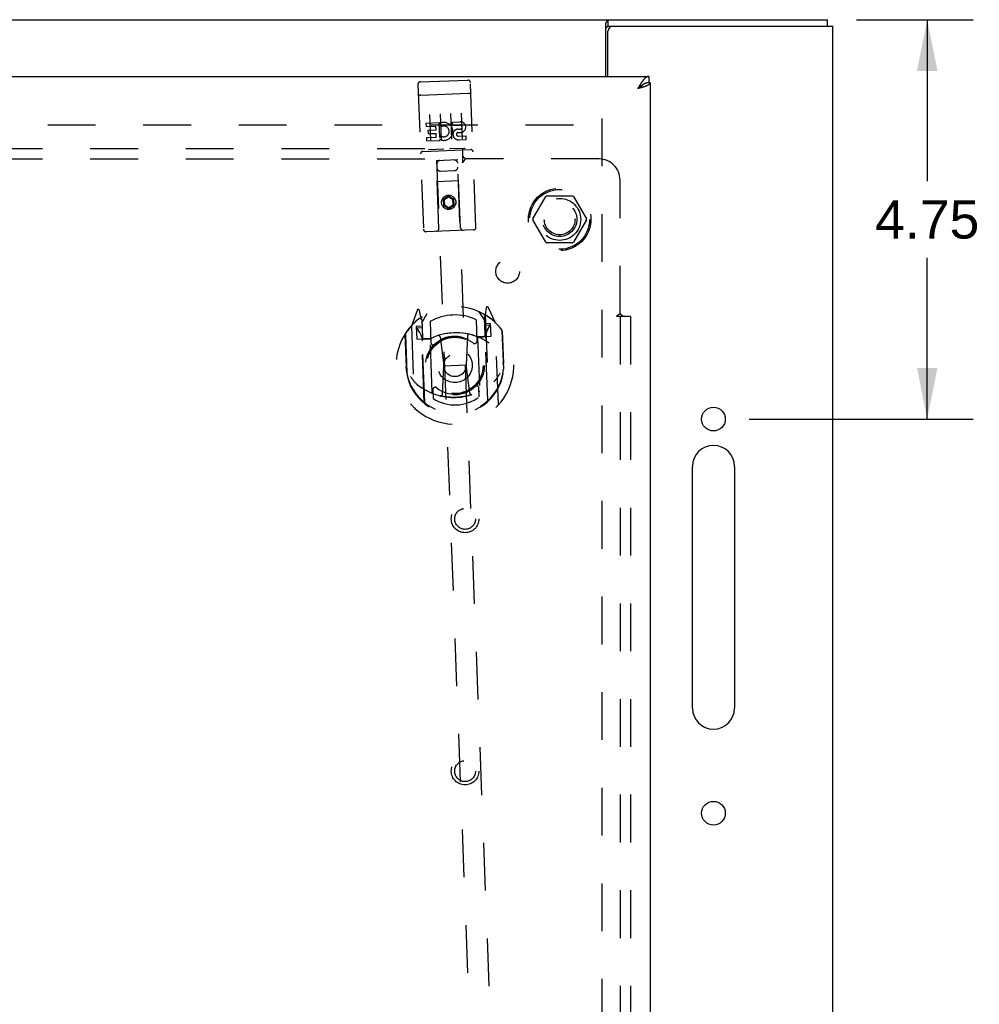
# Model space of a CAD drawing. Header units: inches. Extents: x 0 to 103, y 0 to 67.
# Tile 5 of 9: x 39 to 50, y 34 to 46. Entities that reach past the tile are written whole.
import ezdxf

# ---------------------------------------------------------------- set-up
doc = ezdxf.new("R2010")
doc.units = ezdxf.units.IN
doc.header["$LTSCALE"] = 5.686187
doc.header["$MEASUREMENT"] = 0
doc.linetypes.add('HIDDEN', pattern=[0.2, 0.1, -0.1])
doc.layers.get('0').update_dxf_attribs({"linetype": 'CONTINUOUS'})
for name, color, linetype in [('DEFAULT_2', 8, 'HIDDEN'), ('DIMENSIONS', 7, 'CONTINUOUS'), ('DOOR_ASSEMBLY', 7, 'CONTINUOUS'), ('SUBPANEL', 7, 'CONTINUOUS')]:
    doc.layers.add(name, color=color, linetype=linetype)
doc.styles.get("Standard").update_dxf_attribs({"font": 'arial.ttf'})
doc.dimstyles.new('DIMSTYLE_1', dxfattribs={"dimtxt": 0.456111, "dimasz": 0.608148, "dimexe": 0.09, "dimexo": 0.07, "dimgap": 0.0375, "dimtad": 0, "dimtih": 1, "dimtoh": 1, "dimzin": 4, "dimdsep": 46, "dimtxsty": 'Standard', "dimblk": '_FILLED', "dimblk1": '_FILLED', "dimblk2": '_FILLED', "dimcen": 0.09, "dimazin": 1, "dimtfac": 1, "dimtdec": 3, "dimtofl": 0, "dimtmove": 0, "dimatfit": 3, "dimldrblk": '_FILLED', "dimfxl": 0, "dimtolj": 1, "dimtzin": 4, "dimarcsym": 0})

# ---------------------------------------------------------------- blocks, each defined once
blk = doc.blocks.new('_FILLED')
at = {"color": 0, "linetype": 'ByBlock'}
blk.add_solid([(0, 0), (-1, 0.2), (-1, -0.2)], dxfattribs=at)
blk = doc.blocks.new('*D1')
at = {"layer": 'DIMENSIONS', "color": 2, "linetype": 'Continuous'}
for p, q in [((48.625, 45.808), (50.012, 45.808)), ((49.465, 45.808), (49.465, 43.889)), ((49.465, 41.058), (49.465, 42.977)), ((47.348, 41.058), (50.012, 41.058))]:
    blk.add_line(p, q, dxfattribs=at)
at = {"layer": 'DIMENSIONS', "color": 2, "linetype": 'Continuous', "xscale": 0.6081483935, "yscale": 0.6081483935, "zscale": 0.6081483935}
for p, rotation in [((49.465, 45.808), 90), ((49.465, 41.058), 270)]:
    blk.add_blockref('_FILLED', p, dxfattribs=dict(at, rotation=rotation))
at = {"layer": 'DIMENSIONS', "color": 2, "linetype": 'Continuous', "insert": (49.465, 43.661), "char_height": 0.4561, "width": 1.23947, "attachment_point": 2, "line_spacing_factor": 0.9}
blk.add_mtext('4.75', dxfattribs=at)

msp = doc.modelspace()

# ---------------------------------------------------------------- linework, layer by layer
at = {"color": 3, "linetype": 'Continuous'}
for p, q in [((23.03, 45.808), (48.279, 45.808)), ((45.64, 45.133), (45.64, 45.765)), ((45.727, 45.733), (48.342, 45.733)), ((48.342, 21.883), (48.342, 45.733)), ((45.667, 45.133), (45.667, 45.673)), ((46.672, 37.62), (46.672, 40.495)), ((47.172, 40.495), (47.172, 37.62))]:
    msp.add_line(p, q, dxfattribs=at)
at = {"color": 7, "linetype": 'Continuous'}
for p, q in [((45.67, 45.733), (45.67, 45.808)), ((48.279, 45.733), (48.279, 45.808)), ((45.67, 45.733), (45.727, 45.733))]:
    msp.add_line(p, q, dxfattribs=at)
at = {"color": 3, "linetype": 'Continuous'}
for points in [[(45.652, 45.787), (45.653, 45.79), (45.654, 45.792), (45.655, 45.794), (45.656, 45.796), (45.657, 45.798), (45.658, 45.8), (45.659, 45.801), (45.66, 45.803), (45.661, 45.804), (45.662, 45.805), (45.663, 45.806), (45.664, 45.807), (45.665, 45.807), (45.666, 45.808), (45.668, 45.808), (45.669, 45.808), (45.67, 45.808)], [(45.64, 45.765), (45.641, 45.766), (45.642, 45.768), (45.643, 45.769), (45.644, 45.771), (45.645, 45.773), (45.646, 45.776), (45.647, 45.778), (45.648, 45.78), (45.652, 45.787)]]:
    msp.add_lwpolyline(points, dxfattribs=at)
at = {"color": 7, "linetype": 'Continuous'}
for points in [[(45.64, 45.713), (45.641, 45.712), (45.642, 45.712), (45.644, 45.712), (45.645, 45.712), (45.646, 45.713), (45.647, 45.713), (45.648, 45.714), (45.649, 45.714), (45.65, 45.715), (45.652, 45.716), (45.653, 45.717), (45.654, 45.718), (45.655, 45.719), (45.656, 45.72), (45.657, 45.722), (45.658, 45.723)], [(45.658, 45.723), (45.66, 45.726), (45.661, 45.727), (45.662, 45.728), (45.663, 45.73), (45.664, 45.731), (45.665, 45.732), (45.666, 45.732), (45.667, 45.733), (45.668, 45.733), (45.669, 45.733), (45.67, 45.733)]]:
    msp.add_lwpolyline(points, dxfattribs=at)
at = {"color": 3, "linetype": 'Continuous'}
for centre in [(46.922, 41.058), (46.922, 36.37)]:
    msp.add_circle(centre, 0.141, dxfattribs=at)
for centre, radius, start, end in [((45.727, 45.673), 0.06, 90, 180), ((46.922, 40.495), 0.25, 0, 180), ((46.922, 37.62), 0.25, 180, 360)]:
    msp.add_arc(centre, radius, start, end, dxfattribs=at)
at = {"layer": 'DEFAULT_2', "color": 8, "linetype": 'HIDDEN'}
for p, q in [((45.592, 44.633), (45.592, 22.983)), ((24.217, 44.558), (45.592, 44.558)), ((44.774, 43.438), (44.929, 43.706)), ((45.246, 43.711), (44.938, 43.711)), ((45.255, 43.706), (45.41, 43.438)), ((44.929, 43.161), (44.774, 43.428)), ((45.41, 43.428), (45.255, 43.161)), ((45.246, 43.156), (44.938, 43.156))]:
    msp.add_line(p, q, dxfattribs=at)
for radius in [0.372, 0.356, 0.204, 0.183]:
    msp.add_circle((45.092, 43.433), radius, dxfattribs=at)
for centre, start, end in [((44.938, 43.701), 90.0113, 149.988), ((45.246, 43.701), 30.0108, 89.9876), ((44.783, 43.433), 150.0117, 209.9873), ((45.401, 43.433), 330.0117, 29.9873), ((44.938, 43.166), 210.0108, 269.9876), ((45.246, 43.166), 270.0113, 329.988)]:
    msp.add_arc(centre, 0.01, start, end, dxfattribs=at)
at = {"layer": 'DOOR_ASSEMBLY', "color": 3, "linetype": 'Continuous'}
for p, q in [((23.105, 45.133), (46.154, 45.133)), ((46.03, 45.003), (46.022, 44.988)), ((46.022, 44.988), (46.035, 44.992)), ((46.034, 45.01), (46.03, 45.003)), ((46.038, 45.017), (46.034, 45.01)), ((46.035, 44.992), (46.049, 44.997)), ((46.049, 44.997), (46.058, 45)), ((46.058, 45), (46.065, 45.002)), ((46.065, 45.002), (46.071, 45.004)), ((46.071, 45.004), (46.077, 45.006)), ((46.077, 45.006), (46.084, 45.008)), ((46.09, 45.01), (46.095, 45.012)), ((46.167, 45.058), (46.167, 22.558))]:
    msp.add_line(p, q, dxfattribs=at)
at = {"layer": 'DOOR_ASSEMBLY', "color": 8, "linetype": 'HIDDEN'}
for p, q in [((43.435, 45.07), (43.999, 45.091)), ((43.406, 45.039), (43.472, 43.315)), ((44.096, 43.339), (44.03, 45.062)), ((43.428, 44.911), (43.427, 44.91)), ((43.427, 44.91), (43.427, 44.91)), ((43.429, 44.911), (43.428, 44.911)), ((43.43, 44.911), (43.429, 44.911)), ((43.43, 44.911), (43.43, 44.911)), ((43.431, 44.911), (43.43, 44.911)), ((43.432, 44.911), (43.431, 44.911)), ((43.433, 44.911), (43.432, 44.911)), ((43.434, 44.911), (43.433, 44.911)), ((43.434, 44.911), (43.434, 44.911)), ((43.435, 44.911), (43.434, 44.911)), ((43.436, 44.912), (43.435, 44.911)), ((43.437, 44.912), (43.436, 44.912)), ((43.439, 44.912), (43.438, 44.912)), ((43.44, 44.912), (43.439, 44.912)), ((43.441, 44.912), (43.44, 44.912)), ((43.441, 44.912), (44.006, 44.933)), ((44.006, 44.933), (44.007, 44.933)), ((44.007, 44.933), (44.007, 44.933)), ((44.007, 44.933), (44.008, 44.933)), ((44.008, 44.933), (44.009, 44.933)), ((44.009, 44.933), (44.01, 44.933)), ((44.01, 44.933), (44.011, 44.933)), ((44.011, 44.933), (44.012, 44.933)), ((44.012, 44.933), (44.012, 44.933)), ((44.012, 44.933), (44.013, 44.933)), ((44.013, 44.933), (44.014, 44.933)), ((44.014, 44.933), (44.015, 44.933)), ((44.015, 44.933), (44.016, 44.933)), ((44.016, 44.933), (44.016, 44.933)), ((44.016, 44.933), (44.017, 44.933)), ((44.017, 44.933), (44.018, 44.933)), ((44.018, 44.933), (44.019, 44.933)), ((43.545, 44.682), (43.556, 44.377)), ((43.669, 44.687), (43.681, 44.381)), ((43.794, 44.692), (43.806, 44.386)), ((43.919, 44.697), (43.931, 44.391)), ((43.504, 44.579), (43.66, 44.585)), ((43.506, 44.537), (43.504, 44.579)), ((43.506, 44.537), (43.619, 44.541)), ((43.621, 44.499), (43.619, 44.541)), ((43.667, 44.408), (43.66, 44.585)), ((43.686, 44.538), (43.668, 44.576)), ((43.816, 44.591), (43.909, 44.595)), ((43.818, 44.549), (43.816, 44.591)), ((43.818, 44.549), (43.91, 44.552)), ((43.883, 44.507), (43.912, 44.508)), ((43.511, 44.409), (43.624, 44.413)), ((43.512, 44.366), (43.511, 44.409)), ((43.529, 44.495), (43.621, 44.499)), ((43.53, 44.453), (43.529, 44.495)), ((43.53, 44.453), (43.622, 44.456)), ((43.624, 44.413), (43.622, 44.456)), ((43.667, 44.408), (43.679, 44.427)), ((43.881, 44.466), (43.927, 44.468)), ((43.887, 44.423), (43.979, 44.426)), ((43.981, 44.384), (43.979, 44.426)), ((43.512, 44.366), (43.668, 44.372)), ((43.668, 44.372), (43.668, 44.384)), ((43.671, 44.383), (43.668, 44.384)), ((43.959, 44.277), (43.787, 44.271)), ((43.888, 44.38), (43.981, 44.384)), ((43.466, 44.242), (44.031, 44.264)), ((43.709, 44.268), (43.537, 44.261)), ((43.654, 43.322), (43.627, 44.131)), ((43.628, 44.131), (43.627, 44.131)), ((43.878, 44.141), (43.628, 44.131)), ((43.628, 44.131), (44.177, 29.758)), ((44.427, 29.767), (43.878, 44.141)), ((43.879, 44.141), (43.878, 44.141)), ((43.914, 43.332), (43.879, 44.141)), ((43.673, 44.008), (43.843, 44.014)), ((43.89, 43.891), (43.635, 43.881)), ((43.769, 43.708), (43.708, 43.67)), ((43.77, 43.697), (43.719, 43.664)), ((43.769, 43.708), (43.77, 43.697)), ((43.833, 43.675), (43.769, 43.708)), ((43.823, 43.668), (43.77, 43.697)), ((43.708, 43.67), (43.711, 43.598)), ((43.708, 43.67), (43.719, 43.664)), ((43.711, 43.598), (43.721, 43.604)), ((43.711, 43.598), (43.775, 43.564)), ((43.719, 43.664), (43.721, 43.604)), ((43.721, 43.604), (43.774, 43.576)), ((43.774, 43.576), (43.826, 43.608)), ((43.775, 43.564), (43.774, 43.576)), ((43.775, 43.564), (43.836, 43.603)), ((43.833, 43.675), (43.823, 43.668)), ((43.826, 43.608), (43.823, 43.668)), ((43.836, 43.603), (43.826, 43.608)), ((43.836, 43.603), (43.833, 43.675)), ((44.067, 43.308), (43.503, 43.286)), ((43.396, 42.351), (43.332, 42.173)), ((43.442, 42.269), (43.424, 42.349)), ((43.452, 42.202), (43.517, 42.314)), ((44.127, 42.337), (44.201, 42.231)), ((44.237, 41.287), (44.199, 42.29)), ((44.217, 42.379), (44.206, 42.298)), ((44.206, 42.298), (44.245, 41.283)), ((44.228, 42.283), (44.224, 42.286)), ((44.323, 42.211), (44.246, 42.383)), ((43.328, 42.162), (43.365, 41.195)), ((43.446, 42.162), (43.386, 42.16)), ((43.421, 42.252), (43.421, 42.252)), ((43.421, 42.252), (43.421, 42.252)), ((43.421, 42.252), (43.421, 42.252)), ((43.48, 41.254), (43.442, 42.269)), ((43.488, 41.259), (43.449, 42.261)), ((43.453, 42.237), (43.461, 42.029)), ((43.551, 42.218), (43.561, 41.966)), ((44.11, 41.987), (44.101, 42.239)), ((44.205, 42.058), (44.197, 42.265)), ((44.258, 42.173), (44.203, 42.171)), ((44.27, 42.194), (44.21, 42.191)), ((44.235, 42.119), (44.263, 42.166)), ((44.276, 42.044), (44.27, 42.194)), ((44.364, 41.234), (44.327, 42.2)), ((43.249, 42.064), (43.264, 41.676)), ((43.257, 42.067), (43.274, 41.609)), ((43.386, 42.16), (43.391, 42.01)), ((43.395, 42.132), (43.426, 42.088)), ((43.454, 42.142), (43.399, 42.14)), ((43.996, 42.048), (43.979, 41.703)), ((44.406, 42.11), (44.423, 41.653)), ((44.428, 41.72), (44.413, 42.108)), ((43.391, 42.01), (43.451, 42.012)), ((43.551, 42.015), (43.479, 42.012)), ((43.482, 42.01), (43.547, 42.013)), ((43.576, 41.374), (43.552, 42.005)), ((43.67, 42.036), (43.714, 41.693)), ((44.188, 42.039), (44.116, 42.036)), ((44.116, 42.027), (44.14, 41.396)), ((44.12, 42.035), (44.186, 42.037)), ((44.216, 42.041), (44.276, 42.044)), ((43.714, 41.693), (43.979, 41.703)), ((44.022, 41.365), (43.979, 41.703)), ((44.428, 41.72), (44.413, 41.72)), ((43.264, 41.676), (43.279, 41.676)), ((43.274, 41.609), (43.274, 41.607)), ((43.697, 41.353), (43.714, 41.693)), ((44.423, 41.653), (44.423, 41.651)), ((43.582, 41.405), (43.586, 41.302)), ((44.136, 41.323), (44.132, 41.426))]:
    msp.add_line(p, q, dxfattribs=at)
at = {"layer": 'DOOR_ASSEMBLY', "color": 7, "linetype": 'Continuous'}
for p, q in [((46.154, 45.133), (46.154, 45.058)), ((46.032, 44.997), (46.022, 44.988)), ((46.022, 44.988), (46.03, 44.994)), ((46.03, 44.994), (46.036, 44.997)), ((46.038, 45.002), (46.032, 44.997)), ((46.036, 44.997), (46.04, 45)), ((46.043, 45.005), (46.038, 45.002)), ((46.04, 45), (46.044, 45.003)), ((46.167, 45.058), (46.154, 45.058))]:
    msp.add_line(p, q, dxfattribs=at)
at = {"layer": 'DOOR_ASSEMBLY', "color": 3, "linetype": 'Continuous'}
for points in [[(46.154, 45.133), (46.152, 45.133), (46.15, 45.133), (46.148, 45.133), (46.146, 45.133), (46.144, 45.132), (46.142, 45.132), (46.14, 45.131), (46.137, 45.131), (46.135, 45.13), (46.133, 45.129), (46.131, 45.128), (46.129, 45.127), (46.127, 45.126), (46.125, 45.125), (46.123, 45.124), (46.121, 45.122), (46.119, 45.121), (46.117, 45.119), (46.115, 45.118), (46.113, 45.116), (46.111, 45.115), (46.109, 45.113), (46.107, 45.111), (46.104, 45.109), (46.102, 45.107), (46.1, 45.105), (46.098, 45.103), (46.096, 45.1), (46.094, 45.098), (46.092, 45.096), (46.09, 45.093), (46.088, 45.091), (46.086, 45.088), (46.084, 45.086), (46.082, 45.083), (46.08, 45.08), (46.078, 45.078), (46.076, 45.075), (46.074, 45.072), (46.071, 45.069), (46.069, 45.066), (46.067, 45.063), (46.065, 45.06)], [(46.065, 45.06), (46.063, 45.057), (46.061, 45.054), (46.059, 45.05), (46.057, 45.047), (46.055, 45.044), (46.053, 45.041), (46.051, 45.037), (46.049, 45.034), (46.047, 45.03), (46.045, 45.027), (46.043, 45.024), (46.038, 45.017)], [(46.084, 45.008), (46.087, 45.009), (46.09, 45.01)], [(46.095, 45.012), (46.098, 45.013), (46.101, 45.014), (46.104, 45.015), (46.107, 45.016), (46.109, 45.017), (46.112, 45.018), (46.115, 45.019), (46.117, 45.02), (46.12, 45.021), (46.122, 45.022), (46.125, 45.023), (46.127, 45.024), (46.129, 45.025), (46.131, 45.026), (46.134, 45.027), (46.136, 45.029), (46.138, 45.03), (46.14, 45.031), (46.142, 45.032), (46.143, 45.033), (46.145, 45.034), (46.147, 45.035), (46.149, 45.036), (46.15, 45.037), (46.152, 45.038), (46.153, 45.039), (46.155, 45.04), (46.156, 45.041), (46.157, 45.042), (46.158, 45.043), (46.159, 45.044), (46.16, 45.045), (46.161, 45.046), (46.162, 45.047), (46.163, 45.048), (46.164, 45.049), (46.165, 45.05), (46.165, 45.051), (46.166, 45.052), (46.166, 45.053), (46.166, 45.054), (46.167, 45.055), (46.167, 45.056), (46.167, 45.057), (46.167, 45.058)]]:
    msp.add_lwpolyline(points, dxfattribs=at)
at = {"layer": 'DOOR_ASSEMBLY', "color": 7, "linetype": 'Continuous'}
for points in [[(46.084, 45.035), (46.082, 45.034), (46.08, 45.033), (46.078, 45.031), (46.076, 45.03), (46.074, 45.029), (46.071, 45.027), (46.069, 45.026), (46.067, 45.024), (46.065, 45.023), (46.063, 45.021), (46.061, 45.02), (46.059, 45.018), (46.057, 45.017), (46.055, 45.015), (46.053, 45.014), (46.051, 45.012), (46.049, 45.01), (46.047, 45.009), (46.043, 45.005)], [(46.044, 45.003), (46.046, 45.004), (46.048, 45.005), (46.05, 45.007), (46.052, 45.008), (46.053, 45.009), (46.055, 45.01), (46.057, 45.012), (46.059, 45.013), (46.06, 45.014), (46.062, 45.016), (46.064, 45.017), (46.065, 45.018), (46.067, 45.019), (46.069, 45.021), (46.07, 45.022), (46.071, 45.023), (46.073, 45.025), (46.074, 45.026), (46.076, 45.027), (46.077, 45.029), (46.078, 45.03), (46.079, 45.031), (46.08, 45.032), (46.082, 45.034), (46.082, 45.034)], [(46.092, 45.04), (46.09, 45.039), (46.088, 45.038), (46.086, 45.037), (46.084, 45.035)], [(46.154, 45.058), (46.152, 45.058), (46.15, 45.058), (46.148, 45.058), (46.146, 45.058), (46.144, 45.058), (46.142, 45.058), (46.14, 45.057), (46.137, 45.057), (46.135, 45.057), (46.133, 45.056), (46.131, 45.056), (46.129, 45.055), (46.127, 45.055), (46.125, 45.054), (46.123, 45.054), (46.121, 45.053), (46.119, 45.052), (46.117, 45.052), (46.115, 45.051), (46.113, 45.05), (46.111, 45.049), (46.109, 45.048), (46.107, 45.048), (46.104, 45.047), (46.102, 45.046), (46.1, 45.045), (46.098, 45.044), (46.096, 45.042), (46.094, 45.041), (46.092, 45.04)]]:
    msp.add_lwpolyline(points, dxfattribs=at)
at = {"layer": 'DOOR_ASSEMBLY', "color": 8, "linetype": 'HIDDEN'}
for points in [[(43.427, 44.91), (43.426, 44.91), (43.426, 44.91), (43.426, 44.91), (43.425, 44.91), (43.425, 44.91), (43.424, 44.91), (43.424, 44.91), (43.424, 44.91), (43.423, 44.91), (43.423, 44.91), (43.423, 44.91), (43.422, 44.91), (43.422, 44.909), (43.422, 44.909), (43.421, 44.909), (43.421, 44.909), (43.421, 44.909), (43.421, 44.909), (43.42, 44.909), (43.42, 44.909), (43.42, 44.909), (43.419, 44.909), (43.419, 44.909), (43.419, 44.909), (43.418, 44.908), (43.418, 44.908), (43.418, 44.908), (43.418, 44.908), (43.417, 44.908), (43.417, 44.908), (43.417, 44.908), (43.417, 44.908), (43.416, 44.908), (43.416, 44.908), (43.416, 44.908), (43.416, 44.907), (43.415, 44.907), (43.415, 44.907), (43.415, 44.907), (43.415, 44.907), (43.415, 44.907), (43.414, 44.907), (43.414, 44.907), (43.414, 44.907), (43.414, 44.907), (43.414, 44.906), (43.414, 44.906), (43.413, 44.906), (43.413, 44.906), (43.413, 44.906), (43.413, 44.906), (43.413, 44.906), (43.413, 44.906), (43.412, 44.906), (43.412, 44.906), (43.412, 44.905), (43.412, 44.905), (43.412, 44.905), (43.412, 44.905), (43.412, 44.905), (43.412, 44.905), (43.412, 44.905), (43.412, 44.905), (43.411, 44.905), (43.411, 44.904), (43.411, 44.904), (43.411, 44.904), (43.411, 44.904), (43.411, 44.904), (43.411, 44.904), (43.411, 44.904), (43.411, 44.904), (43.411, 44.904), (43.411, 44.904), (43.411, 44.903), (43.411, 44.903), (43.411, 44.903)], [(43.438, 44.912), (43.438, 44.912), (43.437, 44.912)], [(44.019, 44.933), (44.019, 44.933), (44.02, 44.933), (44.02, 44.933), (44.021, 44.933), (44.021, 44.933), (44.021, 44.933), (44.022, 44.933), (44.022, 44.933), (44.022, 44.933), (44.023, 44.933), (44.023, 44.933), (44.023, 44.933), (44.024, 44.932), (44.024, 44.932), (44.024, 44.932), (44.025, 44.932), (44.025, 44.932), (44.025, 44.932), (44.026, 44.932), (44.026, 44.932), (44.026, 44.932), (44.027, 44.932), (44.027, 44.932), (44.027, 44.932), (44.027, 44.932), (44.028, 44.932), (44.028, 44.932), (44.028, 44.932), (44.029, 44.932), (44.029, 44.931), (44.029, 44.931), (44.029, 44.931), (44.03, 44.931), (44.03, 44.931), (44.03, 44.931), (44.03, 44.931), (44.031, 44.931), (44.031, 44.931), (44.031, 44.931), (44.031, 44.931), (44.031, 44.931), (44.032, 44.931), (44.032, 44.93), (44.032, 44.93), (44.032, 44.93), (44.032, 44.93), (44.033, 44.93), (44.033, 44.93), (44.033, 44.93), (44.033, 44.93), (44.033, 44.93), (44.033, 44.93), (44.034, 44.93), (44.034, 44.929), (44.034, 44.929), (44.034, 44.929), (44.034, 44.929), (44.034, 44.929), (44.034, 44.929), (44.035, 44.929), (44.035, 44.929), (44.035, 44.929), (44.035, 44.929), (44.035, 44.928), (44.035, 44.928), (44.035, 44.928), (44.035, 44.928), (44.035, 44.928), (44.035, 44.928), (44.035, 44.928), (44.035, 44.928), (44.035, 44.928), (44.035, 44.928), (44.036, 44.927), (44.036, 44.927), (44.036, 44.927), (44.036, 44.927), (44.036, 44.927)], [(43.787, 44.271), (43.787, 44.271), (43.787, 44.271), (43.786, 44.271), (43.786, 44.271), (43.786, 44.271), (43.786, 44.271), (43.786, 44.271), (43.785, 44.271), (43.785, 44.271), (43.785, 44.271), (43.785, 44.271), (43.785, 44.271), (43.785, 44.271), (43.784, 44.271), (43.784, 44.271), (43.784, 44.271), (43.784, 44.271), (43.784, 44.271), (43.784, 44.271), (43.783, 44.271), (43.783, 44.271), (43.783, 44.271), (43.783, 44.271), (43.783, 44.271), (43.783, 44.271), (43.783, 44.271), (43.782, 44.271), (43.782, 44.271), (43.782, 44.271), (43.782, 44.271), (43.782, 44.271), (43.782, 44.271), (43.782, 44.271), (43.782, 44.271), (43.781, 44.271), (43.781, 44.271), (43.781, 44.271), (43.781, 44.271), (43.781, 44.271), (43.781, 44.271), (43.781, 44.271), (43.781, 44.271), (43.781, 44.271), (43.781, 44.271), (43.78, 44.271), (43.78, 44.271)], [(43.965, 44.279), (43.965, 44.278), (43.965, 44.278), (43.965, 44.278), (43.965, 44.278), (43.965, 44.278), (43.965, 44.278), (43.965, 44.278), (43.965, 44.278), (43.964, 44.278), (43.964, 44.278), (43.964, 44.278), (43.964, 44.278), (43.964, 44.278), (43.964, 44.278), (43.964, 44.278), (43.964, 44.278), (43.964, 44.278), (43.963, 44.278), (43.963, 44.278), (43.963, 44.278), (43.963, 44.278), (43.963, 44.278), (43.963, 44.278), (43.963, 44.278), (43.962, 44.278), (43.962, 44.277), (43.962, 44.277), (43.962, 44.277), (43.962, 44.277), (43.962, 44.277), (43.962, 44.277), (43.961, 44.277), (43.961, 44.277), (43.961, 44.277), (43.961, 44.277), (43.961, 44.277), (43.961, 44.277), (43.96, 44.277), (43.96, 44.277), (43.96, 44.277), (43.96, 44.277), (43.96, 44.277), (43.959, 44.277), (43.959, 44.277), (43.959, 44.277)], [(43.537, 44.261), (43.537, 44.261), (43.537, 44.261), (43.537, 44.261), (43.536, 44.261), (43.536, 44.261), (43.536, 44.261), (43.536, 44.261), (43.536, 44.261), (43.535, 44.261), (43.535, 44.261), (43.535, 44.261), (43.535, 44.261), (43.535, 44.261), (43.535, 44.261), (43.534, 44.261), (43.534, 44.261), (43.534, 44.261), (43.534, 44.261), (43.534, 44.261), (43.534, 44.261), (43.533, 44.261), (43.533, 44.261), (43.533, 44.261), (43.533, 44.261), (43.533, 44.261), (43.533, 44.261), (43.533, 44.261), (43.532, 44.261), (43.532, 44.261), (43.532, 44.261), (43.532, 44.261), (43.532, 44.261), (43.532, 44.261), (43.532, 44.261), (43.532, 44.262), (43.532, 44.262), (43.531, 44.262), (43.531, 44.262), (43.531, 44.262), (43.531, 44.262), (43.531, 44.262), (43.531, 44.262), (43.531, 44.262), (43.531, 44.262), (43.531, 44.262), (43.531, 44.262)], [(43.715, 44.269), (43.715, 44.269), (43.715, 44.269), (43.715, 44.269), (43.715, 44.269), (43.715, 44.269), (43.715, 44.269), (43.715, 44.269), (43.715, 44.269), (43.715, 44.269), (43.715, 44.269), (43.714, 44.268), (43.714, 44.268), (43.714, 44.268), (43.714, 44.268), (43.714, 44.268), (43.714, 44.268), (43.714, 44.268), (43.714, 44.268), (43.713, 44.268), (43.713, 44.268), (43.713, 44.268), (43.713, 44.268), (43.713, 44.268), (43.713, 44.268), (43.713, 44.268), (43.713, 44.268), (43.712, 44.268), (43.712, 44.268), (43.712, 44.268), (43.712, 44.268), (43.712, 44.268), (43.712, 44.268), (43.711, 44.268), (43.711, 44.268), (43.711, 44.268), (43.711, 44.268), (43.711, 44.268), (43.711, 44.268), (43.71, 44.268), (43.71, 44.268), (43.71, 44.268), (43.71, 44.268), (43.71, 44.268), (43.709, 44.268), (43.709, 44.268)], [(44.308, 41.5), (44.31, 41.502), (44.311, 41.503), (44.313, 41.505), (44.314, 41.506), (44.316, 41.508), (44.318, 41.509), (44.319, 41.511), (44.321, 41.513), (44.323, 41.515), (44.324, 41.517), (44.326, 41.519), (44.328, 41.521), (44.33, 41.523), (44.331, 41.525), (44.333, 41.528), (44.335, 41.53), (44.337, 41.533), (44.339, 41.535), (44.341, 41.538), (44.343, 41.541), (44.345, 41.544), (44.347, 41.547), (44.35, 41.55), (44.352, 41.553), (44.354, 41.557), (44.356, 41.56), (44.359, 41.564), (44.361, 41.568), (44.364, 41.572), (44.366, 41.576), (44.369, 41.58), (44.371, 41.585), (44.374, 41.589), (44.377, 41.594), (44.38, 41.6), (44.383, 41.605)], [(43.318, 41.564), (43.322, 41.559), (43.325, 41.554), (43.328, 41.549), (43.331, 41.545), (43.334, 41.541), (43.337, 41.537), (43.34, 41.533), (43.343, 41.529), (43.345, 41.525), (43.348, 41.522), (43.35, 41.518), (43.353, 41.515), (43.355, 41.512), (43.358, 41.509), (43.36, 41.506), (43.363, 41.503), (43.365, 41.501), (43.367, 41.498), (43.369, 41.496), (43.371, 41.493), (43.373, 41.491), (43.376, 41.489), (43.378, 41.487), (43.38, 41.485), (43.381, 41.483), (43.383, 41.481), (43.385, 41.479), (43.387, 41.477), (43.389, 41.476), (43.391, 41.474), (43.392, 41.472), (43.394, 41.471), (43.396, 41.47), (43.397, 41.468), (43.399, 41.467), (43.4, 41.466)], [(44.048, 41.349), (44.042, 41.347), (44.037, 41.345), (44.032, 41.344), (44.026, 41.342), (44.021, 41.341), (44.015, 41.339), (44.01, 41.338), (44.005, 41.336), (43.999, 41.335), (43.994, 41.334), (43.988, 41.332), (43.983, 41.331), (43.977, 41.33), (43.972, 41.329), (43.966, 41.328), (43.961, 41.327), (43.955, 41.326), (43.95, 41.325), (43.944, 41.324), (43.939, 41.323), (43.933, 41.322), (43.928, 41.321), (43.922, 41.321), (43.917, 41.32), (43.911, 41.319), (43.905, 41.319), (43.9, 41.318), (43.894, 41.318), (43.889, 41.317), (43.883, 41.317), (43.878, 41.317), (43.872, 41.316), (43.866, 41.316), (43.861, 41.316), (43.855, 41.315), (43.85, 41.315), (43.844, 41.315), (43.838, 41.315), (43.833, 41.315), (43.827, 41.315), (43.822, 41.315), (43.816, 41.315), (43.81, 41.316), (43.805, 41.316), (43.799, 41.316), (43.794, 41.316), (43.788, 41.317), (43.782, 41.317), (43.777, 41.318), (43.771, 41.318), (43.766, 41.319), (43.76, 41.319), (43.755, 41.32), (43.749, 41.32), (43.744, 41.321), (43.738, 41.322), (43.732, 41.323), (43.727, 41.323), (43.721, 41.324), (43.716, 41.325), (43.71, 41.326), (43.705, 41.327), (43.699, 41.328), (43.694, 41.329), (43.688, 41.331), (43.683, 41.332), (43.677, 41.333), (43.672, 41.334)]]:
    msp.add_lwpolyline(points, dxfattribs=at)
for centre, radius in [((43.772, 43.636), 0.085), ((43.772, 43.636), 0.0845), ((43.846, 41.696), 0.35), ((43.846, 41.696), 0.335), ((43.846, 41.696), 0.205), ((43.846, 41.696), 0.133), ((43.967, 39.87), 0.164), ((43.967, 39.87), 0.124), ((43.967, 36.87), 0.164), ((43.967, 36.87), 0.124)]:
    msp.add_circle(centre, radius, dxfattribs=at)
for centre, radius, start, end in [((44, 45.061), 0.03, 2.1877, 92.1877), ((43.436, 45.04), 0.03, 92.1877, 182.1877), ((43.714, 44.48), 0.107, 246.4513, 115.5905), ((43.714, 44.48), 0.0639, 237.0772, 115.5903), ((43.886, 44.444), 0.0635, 92.1877, 272.1877), ((43.911, 44.53), 0.0644, 284.4872, 92.2652), ((43.911, 44.53), 0.0219, 272.0889, 92.1877), ((43.886, 44.445), 0.0219, 102.4947, 272.1877), ((43.467, 44.212), 0.03, 92.1877, 182.1877), ((44.032, 44.234), 0.03, 2.1877, 92.1877), ((43.67, 44.093), 0.04, 92.1877, 182.1877), ((43.671, 44.048), 0.04, 182.1877, 272.1877), ((43.84, 44.099), 0.04, 2.1877, 92.1877), ((43.841, 44.054), 0.04, 272.1877, 2.1877), ((44.066, 43.338), 0.03, 272.1877, 2.1877), ((43.502, 43.316), 0.03, 182.1877, 272.1877), ((43.624, 43.321), 0.03, 272.1877, 2.1877), ((43.944, 43.333), 0.03, 182.1877, 272.1877), ((43.846, 41.698), 0.7, 127.7003, 56.6751), ((43.846, 41.696), 0.7, 37.4839, 146.8916), ((43.41, 42.346), 0.015, 12.1877, 160.3836), ((43.846, 41.696), 0.6, 64.9081, 119.4673), ((44.179, 42.289), 0.02, 2.1877, 60.7173), ((44.217, 42.266), 0.02, 56.9335, 182.1877), ((44.22, 42.266), 0.02, 56.6751, 182.1877), ((44.232, 42.377), 0.015, 23.9919, 172.1877), ((43.343, 42.163), 0.015, 137.2625, 182.1877), ((43.43, 42.236), 0.02, 2.1877, 127.7003), ((43.433, 42.236), 0.02, 2.1877, 127.442), ((43.469, 42.262), 0.02, 123.6565, 182.1869), ((44.259, 42.168), 0.005, 329.5085, 92.1877), ((44.312, 42.2), 0.015, 2.1877, 47.1129), ((43.277, 42.067), 0.02, 146.8916, 182.1877), ((43.399, 42.135), 0.005, 92.1877, 214.867), ((43.858, 41.386), 0.7, 55.4196, 128.9558), ((43.272, 41.98), 0.188, 2.1877, 34.867), ((43.858, 41.384), 0.7, 68.7238, 115.6517), ((43.65, 42.033), 0.02, 7.2673, 107.8008), ((44.016, 42.047), 0.02, 76.5746, 177.1081), ((44.185, 42.057), 0.02, 272.1877, 2.1877), ((44.188, 42.059), 0.02, 272.1877, 2.1877), ((44.397, 42.023), 0.188, 149.5085, 182.1877), ((44.386, 42.11), 0.02, 2.1877, 37.4839), ((43.478, 42.032), 0.02, 182.1877, 272.1877), ((43.481, 42.03), 0.02, 182.1877, 272.1877), ((43.547, 42.033), 0.02, 272.1877, 295.6517), ((43.567, 42.006), 0.015, 115.174, 182.1877), ((43.591, 41.967), 0.03, 182.1877, 313.3138), ((43.846, 41.696), 0.343, 51.0616, 133.3138), ((44.08, 41.986), 0.03, 231.0616, 2.1877), ((44.101, 42.026), 0.015, 2.1877, 69.2014), ((44.119, 42.055), 0.02, 248.7238, 272.1877), ((43.846, 41.7), 0.583, 182.4342, 1.9413), ((43.846, 41.706), 0.58, 189.8499, 354.5255), ((43.294, 41.61), 0.02, 182.1877, 189.8499), ((44.403, 41.652), 0.02, 354.5255, 2.1877), ((43.834, 42.015), 0.7, 231.7167, 312.6587), ((43.591, 41.375), 0.015, 182.1877, 249.2014), ((43.612, 41.406), 0.03, 51.0616, 182.1877), ((43.846, 41.696), 0.343, 231.0616, 313.3138), ((43.677, 41.354), 0.02, 256.6126, 357.1081), ((44.042, 41.368), 0.02, 187.2673, 287.7629), ((44.102, 41.425), 0.03, 2.1877, 133.3138), ((44.125, 41.395), 0.015, 295.174, 2.1877), ((43.495, 41.254), 0.015, 182.1877, 231.829), ((43.508, 41.26), 0.02, 182.1877, 232.8472), ((43.846, 41.706), 0.48, 237.2339, 307.1416), ((44.217, 41.287), 0.02, 311.5256, 2.1861), ((44.23, 41.282), 0.015, 312.5464, 2.1877), ((44.349, 41.233), 0.015, 317.2625, 2.1877), ((43.38, 41.196), 0.015, 182.1877, 227.1129)]:
    msp.add_arc(centre, radius, start, end, dxfattribs=at)
at = {"layer": 'SUBPANEL', "color": 8, "linetype": 'HIDDEN'}
for p, q in [((26.998, 44.277), (43.936, 44.277)), ((43.936, 44.277), (43.936, 44.191)), ((43.936, 44.191), (43.936, 44.111)), ((43.969, 44.154), (43.971, 44.152)), ((26.998, 44.152), (43.936, 44.152)), ((45.561, 44.152), (43.971, 44.152)), ((45.811, 42.312), (45.811, 43.902)), ((45.792, 42.3), (45.798, 42.303)), ((45.849, 42.277), (45.77, 42.277)), ((45.811, 42.277), (45.811, 25.34)), ((45.936, 42.277), (45.849, 42.277)), ((45.936, 42.277), (45.936, 25.34))]:
    msp.add_line(p, q, dxfattribs=at)
for points in [[(43.936, 44.191), (43.937, 44.189), (43.938, 44.187), (43.94, 44.186), (43.941, 44.184), (43.942, 44.182), (43.943, 44.181), (43.945, 44.179), (43.946, 44.178), (43.947, 44.176), (43.949, 44.175), (43.95, 44.173), (43.951, 44.172), (43.953, 44.171), (43.958, 44.165)], [(43.958, 44.165), (43.96, 44.164), (43.962, 44.162), (43.963, 44.16), (43.965, 44.159), (43.966, 44.157), (43.968, 44.156), (43.969, 44.154)], [(43.936, 44.111), (43.937, 44.112), (43.938, 44.112), (43.94, 44.113), (43.941, 44.114), (43.942, 44.114), (43.943, 44.115), (43.945, 44.116), (43.946, 44.117), (43.947, 44.118), (43.948, 44.119), (43.95, 44.121), (43.951, 44.122), (43.952, 44.123), (43.953, 44.125), (43.954, 44.126), (43.955, 44.128), (43.956, 44.13), (43.957, 44.132), (43.958, 44.133), (43.961, 44.137)], [(43.961, 44.137), (43.962, 44.139), (43.963, 44.141), (43.964, 44.143), (43.965, 44.145), (43.967, 44.146), (43.968, 44.148), (43.969, 44.15), (43.97, 44.151), (43.971, 44.152)], [(45.77, 42.277), (45.77, 42.279), (45.771, 42.28), (45.772, 42.281), (45.772, 42.282), (45.773, 42.284), (45.774, 42.285), (45.775, 42.286), (45.776, 42.287), (45.777, 42.288), (45.778, 42.29), (45.779, 42.291), (45.781, 42.292), (45.782, 42.293), (45.783, 42.294), (45.785, 42.295), (45.787, 42.297), (45.788, 42.298), (45.79, 42.299), (45.792, 42.3)], [(45.798, 42.303), (45.8, 42.304), (45.802, 42.306), (45.803, 42.307), (45.805, 42.308), (45.807, 42.309), (45.808, 42.31), (45.81, 42.311), (45.811, 42.312)], [(45.822, 42.301), (45.821, 42.303), (45.819, 42.305), (45.817, 42.306), (45.816, 42.308), (45.814, 42.309), (45.813, 42.31), (45.811, 42.312)], [(45.829, 42.294), (45.825, 42.298), (45.822, 42.301)], [(45.849, 42.277), (45.848, 42.278), (45.846, 42.28), (45.844, 42.281), (45.842, 42.282), (45.841, 42.284), (45.839, 42.285), (45.838, 42.286), (45.836, 42.288), (45.835, 42.289), (45.833, 42.29), (45.832, 42.291), (45.831, 42.293), (45.829, 42.294)]]:
    msp.add_lwpolyline(points, dxfattribs=at)
for centre, radius in [((45.092, 43.433), 0.25), ((44.473, 42.815), 0.141)]:
    msp.add_circle(centre, radius, dxfattribs=at)
msp.add_arc((45.561, 43.902), 0.25, 0, 90, dxfattribs=at)

# ---------------------------------------------------------------- dimensions: what is measured, and where the dimension line sits
at = {"layer": 'DIMENSIONS', "color": 2, "linetype": 'Continuous'}
dim = msp.add_linear_dim(base=(49.465, 41.058), p1=(48.555, 45.808), p2=(47.278, 41.058), angle=270, dimstyle='DIMSTYLE_1', dxfattribs=at)
dim.commit()
dim.dimension.update_dxf_attribs({"geometry": '*D1', "text_midpoint": (49.455, 43.429), "dimtype": 160})

doc.saveas('drawing.dxf')
